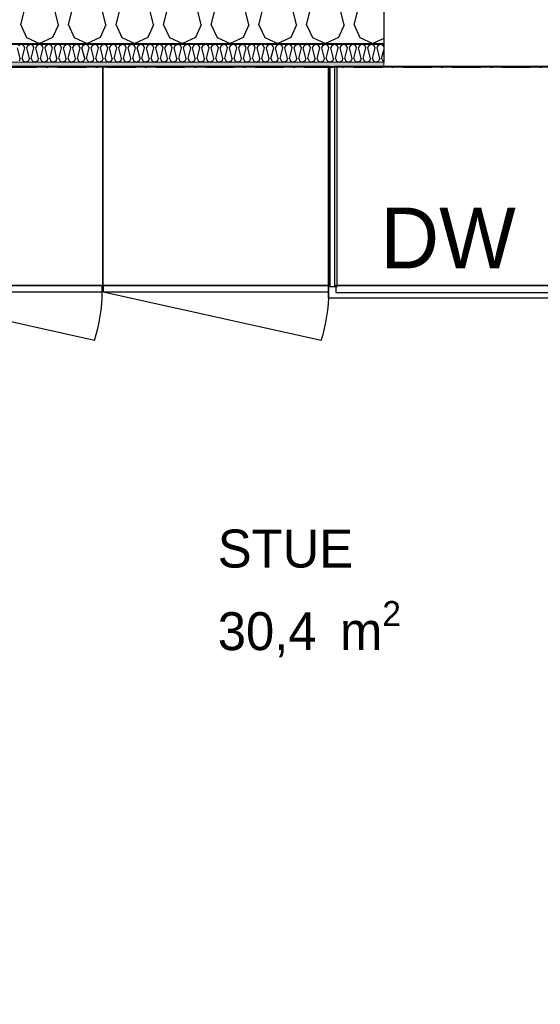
# Model space of a CAD drawing. Header units: millimetres. Extents: x -150 to 340931, y -1115 to 365939.
# Tile 63 of 253: x 281841 to 283212, y 353914 to 356506. Entities that reach past the tile are written whole.
import ezdxf
from ezdxf.enums import TextEntityAlignment as Align

# ---------------------------------------------------------------- set-up
doc = ezdxf.new("R2010")
doc.units = ezdxf.units.MM
doc.header["$LTSCALE"] = 0.5
doc.header["$MEASUREMENT"] = 0
doc.linetypes.add('Over snittplan', pattern=[260, 150, -50, 10, -50])
doc.linetypes.add('PLINE', pattern=[0])
for name, color, linetype in [('232- Ikke-bærende yttervegger (Skravur)(Nye konstruksjoner)', 7, 'Continuous'), ('232- Ikke-bærende yttervegger(Nye konstruksjoner)', 7, 'Continuous'), ('244- Vinduer_ dører_ foldevegger(Nye konstruksjoner)', 7, 'Continuous'), ('273- Kjøkkeninnredning(Nye konstruksjoner)', 7, 'Continuous'), ('842-M___1_50 Målsetting bygning(Nye konstruksjoner)', 7, 'Continuous'), ('862- M___Nettoareal(Nye konstruksjoner)', 7, 'Continuous'), ('862- M___Nettoareal(Polylinje)(Nye konstruksjoner)', 7, 'Continuous'), ('862- M___Nettoareal(Tekst)(Nye konstruksjoner)', 7, 'Continuous')]:
    doc.layers.add(name, color=color, linetype=linetype)
doc.layers.add('234- Vinduer_ dører_ porter(Nye konstruksjoner)', color=7, linetype='Continuous', lineweight=0)
doc.layers.add('236- Innvendig kledning og overflate(Nye konstruksjoner)', color=7, linetype='Continuous', lineweight=0)
doc.styles.add('GENERATED_STYLE_1', font='txt')
doc.styles.add('GENERATED_STYLE_2', font='txt')
doc.styles.add('GENERATED_STYLE_3', font='arial.ttf')
doc.dimstyles.new('GENERATED_STYLE__1', dxfattribs={"dimtxt": 100, "dimasz": 95, "dimexe": 0.18, "dimexo": 0.0625, "dimgap": 0, "dimtad": 1, "dimtih": 1, "dimtoh": 1, "dimdec": 0, "dimzin": 0, "dimdsep": 46, "dimtxsty": 'GENERATED_STYLE_3', "dimblk": 'ARROWHEAD_6', "dimblk1": 'ARROWHEAD_6', "dimblk2": 'ARROWHEAD_6', "dimcen": 0.09, "dimse1": 1, "dimse2": 1, "dimclrd": 256, "dimclre": 256, "dimclrt": 256, "dimadec": 1, "dimazin": 0, "dimtfac": 1, "dimtdec": 4, "dimtmove": 0, "dimatfit": 3, "dimfxl": 1, "dimtolj": 1, "dimtzin": 0, "dimarcsym": 0})

# ---------------------------------------------------------------- blocks, each defined once
blk = doc.blocks.new('LEILIGHET 8__1', base_point=(283768.6, 348580.7))
at = {"layer": '862- M___Nettoareal(Polylinje)(Nye konstruksjoner)', "flags": 128}
blk.add_lwpolyline([(286041, 356380.7), (277911, 356380.7), (277911, 348080.7), (281226, 348080.7), (281226, 349780.7), (286041, 349780.7)], close=True, dxfattribs=at)
at = {"layer": '862- M___Nettoareal(Tekst)(Nye konstruksjoner)', "style": 'GENERATED_STYLE_1'}
for tag, p in [('DUMMY_861', (280015.2, 358168.6)), ('ROOM_NAME', (279278, 358118.8)), ('DUMMY_862', (279278, 357980.3))]:
    blk.add_attdef(tag, text='', height=100, dxfattribs=at).set_placement(p, align=Align.TOP_LEFT)
blk = doc.blocks.new('STUE__36', base_point=(282599.5, 355025.2))
at = {"layer": '862- M___Nettoareal(Polylinje)(Nye konstruksjoner)', "linetype": 'PLINE', "flags": 128}
blk.add_lwpolyline([(281350, 349780.7), (285955, 349780.7), (285955, 356380.7), (281350, 356380.7), (281350, 355490.7), (281350, 354480.7)], close=True, dxfattribs=at)
at = {"layer": '862- M___Nettoareal(Tekst)(Nye konstruksjoner)', "insert": (282362.8, 354975.4), "char_height": 100, "attachment_point": 1, "style": 'GENERATED_STYLE_1'}
blk.add_mtext('\\A1;{\\pql;\\pt0,2300;\\fAvenir Light|b0|i0|c0|p0;\\W1.000000;30,4\\fAvenir Light|b0|i0|c0|p0;\\W1.000000;\\A1{\\H.66x;\\S^  ;}\\fAvenir Light|b0|i0|c0|p0;\\W1.000000; m\\fAvenir Light|b0|i0|c0|p0;\\W1.000000;\\A1{\\H.66x;\\S2^  ;}}', dxfattribs=at)
at = {"layer": '862- M___Nettoareal(Tekst)(Nye konstruksjoner)', "style": 'GENERATED_STYLE_1'}
for tag, p in [('DUMMY_861', (282836.2, 355213.4)), ('ROOM_NAME', (282362.8, 355163.6)), ('DUMMY_862', (282362.8, 355025.2))]:
    blk.add_attdef(tag, text='', height=100, dxfattribs=at).set_placement(p, align=Align.TOP_LEFT)
blk = doc.blocks.new('*X82')
at = {"layer": '232- Ikke-bærende yttervegger (Skravur)(Nye konstruksjoner)', "linetype": 'PLINE'}
for p, q in [((281842.3, 356403.3), (281835.3, 356431.4)), ((281838.2, 356437.9), (281844.9, 356441.6)), ((281851.5, 356437.9), (281844.9, 356441.6)), ((281847.4, 356403.3), (281854.5, 356431.4)), ((281854.5, 356431.4), (281851.5, 356437.9)), ((281859.6, 356431.4), (281862.5, 356437.9)), ((281866.6, 356403.3), (281859.6, 356431.4)), ((281862.5, 356437.9), (281869.2, 356441.6)), ((281875.8, 356437.9), (281869.2, 356441.6)), ((281871.7, 356403.3), (281878.7, 356431.4)), ((281878.7, 356431.4), (281875.8, 356437.9)), ((281883.8, 356431.4), (281886.8, 356437.9)), ((281890.9, 356403.3), (281883.8, 356431.4)), ((281886.8, 356437.9), (281893.4, 356441.6)), ((281900.1, 356437.9), (281893.4, 356441.6)), ((281896, 356403.3), (281903, 356431.4)), ((281903, 356431.4), (281900.1, 356437.9)), ((281908.1, 356431.4), (281911.1, 356437.9)), ((281915.2, 356403.3), (281908.1, 356431.4)), ((281911.1, 356437.9), (281917.7, 356441.6)), ((281924.3, 356437.9), (281917.7, 356441.6)), ((281920.3, 356403.3), (281927.3, 356431.4)), ((281927.3, 356431.4), (281924.3, 356437.9)), ((281932.4, 356431.4), (281935.4, 356437.9)), ((281939.4, 356403.3), (281932.4, 356431.4)), ((281935.4, 356437.9), (281942, 356441.6)), ((281948.6, 356437.9), (281942, 356441.6)), ((281944.5, 356403.3), (281951.6, 356431.4)), ((281951.6, 356431.4), (281948.6, 356437.9)), ((281956.7, 356431.4), (281959.6, 356437.9)), ((281963.7, 356403.3), (281956.7, 356431.4)), ((281959.6, 356437.9), (281966.3, 356441.6)), ((281972.9, 356437.9), (281966.3, 356441.6)), ((281968.8, 356403.3), (281975.9, 356431.4)), ((281975.9, 356431.4), (281972.9, 356437.9)), ((281981, 356431.4), (281983.9, 356437.9)), ((281988, 356403.3), (281981, 356431.4)), ((281983.9, 356437.9), (281990.6, 356441.6)), ((281997.2, 356437.9), (281990.6, 356441.6)), ((281993.1, 356403.3), (282000.1, 356431.4)), ((282000.1, 356431.4), (281997.2, 356437.9)), ((282005.2, 356431.4), (282008.2, 356437.9)), ((282012.3, 356403.3), (282005.2, 356431.4)), ((282008.2, 356437.9), (282014.8, 356441.6)), ((282021.5, 356437.9), (282014.8, 356441.6)), ((282017.4, 356403.3), (282024.4, 356431.4)), ((282024.4, 356431.4), (282021.5, 356437.9)), ((282029.5, 356431.4), (282032.5, 356437.9)), ((282036.6, 356403.3), (282029.5, 356431.4)), ((282032.5, 356437.9), (282039.1, 356441.6)), ((282045.8, 356437.9), (282039.1, 356441.6)), ((282041.7, 356403.3), (282048.7, 356431.4)), ((282048.7, 356431.4), (282045.8, 356437.9)), ((282053.8, 356431.4), (282056.8, 356437.9)), ((282060.9, 356403.3), (282053.8, 356431.4)), ((282056.8, 356437.9), (282063.4, 356441.6)), ((282070, 356437.9), (282063.4, 356441.6)), ((282066, 356403.3), (282073, 356431.4)), ((282073, 356431.4), (282070, 356437.9)), ((282078.1, 356431.4), (282081.1, 356437.9)), ((282085.1, 356403.3), (282078.1, 356431.4)), ((282081.1, 356437.9), (282087.7, 356441.6)), ((282094.3, 356437.9), (282087.7, 356441.6)), ((282090.2, 356403.3), (282097.3, 356431.4)), ((282097.3, 356431.4), (282094.3, 356437.9)), ((282102.4, 356431.4), (282105.3, 356437.9)), ((282109.4, 356403.3), (282102.4, 356431.4)), ((282105.3, 356437.9), (282112, 356441.6)), ((282118.6, 356437.9), (282112, 356441.6)), ((282114.5, 356403.3), (282121.6, 356431.4)), ((282121.6, 356431.4), (282118.6, 356437.9)), ((282126.7, 356431.4), (282129.6, 356437.9)), ((282133.7, 356403.3), (282126.7, 356431.4)), ((282129.6, 356437.9), (282136.2, 356441.6)), ((282142.9, 356437.9), (282136.2, 356441.6)), ((282138.8, 356403.3), (282145.8, 356431.4)), ((282145.8, 356431.4), (282142.9, 356437.9)), ((282150.9, 356431.4), (282153.9, 356437.9)), ((282158, 356403.3), (282150.9, 356431.4)), ((282153.9, 356437.9), (282160.5, 356441.6)), ((282167.2, 356437.9), (282160.5, 356441.6)), ((282163.1, 356403.3), (282170.1, 356431.4)), ((282170.1, 356431.4), (282167.2, 356437.9)), ((282175.2, 356431.4), (282178.2, 356437.9)), ((282182.3, 356403.3), (282175.2, 356431.4)), ((282178.2, 356437.9), (282184.8, 356441.6)), ((282191.4, 356437.9), (282184.8, 356441.6)), ((282187.4, 356403.3), (282194.4, 356431.4)), ((282194.4, 356431.4), (282191.4, 356437.9)), ((282199.5, 356431.4), (282202.5, 356437.9)), ((282206.5, 356403.3), (282199.5, 356431.4)), ((282202.5, 356437.9), (282209.1, 356441.6)), ((282215.7, 356437.9), (282209.1, 356441.6)), ((282211.6, 356403.3), (282218.7, 356431.4)), ((282218.7, 356431.4), (282215.7, 356437.9)), ((282223.8, 356431.4), (282226.7, 356437.9)), ((282230.8, 356403.3), (282223.8, 356431.4)), ((282226.7, 356437.9), (282233.4, 356441.6)), ((282240, 356437.9), (282233.4, 356441.6)), ((282235.9, 356403.3), (282243, 356431.4)), ((282243, 356431.4), (282240, 356437.9)), ((282248.1, 356431.4), (282251, 356437.9)), ((282255.1, 356403.3), (282248.1, 356431.4)), ((282251, 356437.9), (282257.7, 356441.6)), ((282264.3, 356437.9), (282257.7, 356441.6)), ((282260.2, 356403.3), (282267.2, 356431.4)), ((282267.2, 356431.4), (282264.3, 356437.9)), ((282272.3, 356431.4), (282275.3, 356437.9)), ((282279.4, 356403.3), (282272.3, 356431.4)), ((282275.3, 356437.9), (282281.9, 356441.6)), ((282288.6, 356437.9), (282281.9, 356441.6)), ((282284.5, 356403.3), (282291.5, 356431.4)), ((282291.5, 356431.4), (282288.6, 356437.9)), ((282296.6, 356431.4), (282299.6, 356437.9)), ((282303.7, 356403.3), (282296.6, 356431.4)), ((282299.6, 356437.9), (282306.2, 356441.6)), ((282312.8, 356437.9), (282306.2, 356441.6)), ((282308.8, 356403.3), (282315.8, 356431.4)), ((282315.8, 356431.4), (282312.8, 356437.9)), ((282320.9, 356431.4), (282323.9, 356437.9)), ((282327.9, 356403.3), (282320.9, 356431.4)), ((282323.9, 356437.9), (282330.5, 356441.6)), ((282337.1, 356437.9), (282330.5, 356441.6)), ((282333, 356403.3), (282340.1, 356431.4)), ((282340.1, 356431.4), (282337.1, 356437.9)), ((282345.2, 356431.4), (282348.1, 356437.9)), ((282352.2, 356403.3), (282345.2, 356431.4)), ((282348.1, 356437.9), (282354.8, 356441.6)), ((282361.4, 356437.9), (282354.8, 356441.6)), ((282357.3, 356403.3), (282364.4, 356431.4)), ((282364.4, 356431.4), (282361.4, 356437.9)), ((282369.5, 356431.4), (282372.4, 356437.9)), ((282376.5, 356403.3), (282369.5, 356431.4)), ((282372.4, 356437.9), (282379.1, 356441.6)), ((282385.7, 356437.9), (282379.1, 356441.6)), ((282381.6, 356403.3), (282388.6, 356431.4)), ((282388.6, 356431.4), (282385.7, 356437.9)), ((282393.7, 356431.4), (282396.7, 356437.9)), ((282400.8, 356403.3), (282393.7, 356431.4)), ((282396.7, 356437.9), (282403.3, 356441.6)), ((282410, 356437.9), (282403.3, 356441.6)), ((282405.9, 356403.3), (282412.9, 356431.4)), ((282412.9, 356431.4), (282410, 356437.9)), ((282418, 356431.4), (282421, 356437.9)), ((282425.1, 356403.3), (282418, 356431.4)), ((282421, 356437.9), (282427.6, 356441.6)), ((282434.3, 356437.9), (282427.6, 356441.6)), ((282430.2, 356403.3), (282437.2, 356431.4)), ((282437.2, 356431.4), (282434.3, 356437.9)), ((282442.3, 356431.4), (282445.3, 356437.9)), ((282449.4, 356403.3), (282442.3, 356431.4)), ((282445.3, 356437.9), (282451.9, 356441.6)), ((282458.5, 356437.9), (282451.9, 356441.6)), ((282454.5, 356403.3), (282461.5, 356431.4)), ((282461.5, 356431.4), (282458.5, 356437.9)), ((282466.6, 356431.4), (282469.6, 356437.9)), ((282473.6, 356403.3), (282466.6, 356431.4)), ((282469.6, 356437.9), (282476.2, 356441.6)), ((282482.8, 356437.9), (282476.2, 356441.6)), ((282478.7, 356403.3), (282485.8, 356431.4)), ((282485.8, 356431.4), (282482.8, 356437.9)), ((282490.9, 356431.4), (282493.8, 356437.9)), ((282497.9, 356403.3), (282490.9, 356431.4)), ((282493.8, 356437.9), (282500.5, 356441.6)), ((282507.1, 356437.9), (282500.5, 356441.6)), ((282503, 356403.3), (282510.1, 356431.4)), ((282510.1, 356431.4), (282507.1, 356437.9)), ((282515.2, 356431.4), (282518.1, 356437.9)), ((282522.2, 356403.3), (282515.2, 356431.4)), ((282518.1, 356437.9), (282524.7, 356441.6)), ((282531.4, 356437.9), (282524.7, 356441.6)), ((282527.3, 356403.3), (282534.3, 356431.4)), ((282534.3, 356431.4), (282531.4, 356437.9)), ((282539.4, 356431.4), (282542.4, 356437.9)), ((282546.5, 356403.3), (282539.4, 356431.4)), ((282542.4, 356437.9), (282549, 356441.6)), ((282555.7, 356437.9), (282549, 356441.6)), ((282551.6, 356403.3), (282558.6, 356431.4)), ((282558.6, 356431.4), (282555.7, 356437.9)), ((282563.7, 356431.4), (282566.7, 356437.9)), ((282570.8, 356403.3), (282563.7, 356431.4)), ((282566.7, 356437.9), (282573.3, 356441.6)), ((282579.9, 356437.9), (282573.3, 356441.6)), ((282575.9, 356403.3), (282582.9, 356431.4)), ((282582.9, 356431.4), (282579.9, 356437.9)), ((282588, 356431.4), (282591, 356437.9)), ((282595, 356403.3), (282588, 356431.4)), ((282591, 356437.9), (282597.6, 356441.6)), ((282604.2, 356437.9), (282597.6, 356441.6)), ((282600.1, 356403.3), (282607.2, 356431.4)), ((282607.2, 356431.4), (282604.2, 356437.9)), ((282612.3, 356431.4), (282615.2, 356437.9)), ((282619.3, 356403.3), (282612.3, 356431.4)), ((282615.2, 356437.9), (282621.9, 356441.6)), ((282628.5, 356437.9), (282621.9, 356441.6)), ((282624.4, 356403.3), (282631.5, 356431.4)), ((282631.5, 356431.4), (282628.5, 356437.9)), ((282636.6, 356431.4), (282639.5, 356437.9)), ((282643.6, 356403.3), (282636.6, 356431.4)), ((282639.5, 356437.9), (282646.2, 356441.6)), ((282652.8, 356437.9), (282646.2, 356441.6)), ((282648.7, 356403.3), (282655.7, 356431.4)), ((282655.7, 356431.4), (282652.8, 356437.9)), ((282660.8, 356431.4), (282663.8, 356437.9)), ((282667.9, 356403.3), (282660.8, 356431.4)), ((282663.8, 356437.9), (282670.4, 356441.6)), ((282677.1, 356437.9), (282670.4, 356441.6)), ((282673, 356403.3), (282680, 356431.4)), ((282680, 356431.4), (282677.1, 356437.9)), ((282685.1, 356431.4), (282688.1, 356437.9)), ((282692.2, 356403.3), (282685.1, 356431.4)), ((282688.1, 356437.9), (282694.7, 356441.6)), ((282701.3, 356437.9), (282694.7, 356441.6)), ((282697.3, 356403.3), (282704.3, 356431.4)), ((282704.3, 356431.4), (282701.3, 356437.9)), ((282709.4, 356431.4), (282712.4, 356437.9)), ((282716.4, 356403.3), (282709.4, 356431.4)), ((282712.4, 356437.9), (282719, 356441.6)), ((282725.6, 356437.9), (282719, 356441.6)), ((282721.5, 356403.3), (282728.6, 356431.4)), ((282728.6, 356431.4), (282725.6, 356437.9)), ((282733.7, 356431.4), (282736.6, 356437.9)), ((282740.7, 356403.3), (282733.7, 356431.4)), ((282736.6, 356437.9), (282743.3, 356441.6)), ((282749.9, 356437.9), (282743.3, 356441.6)), ((282745.8, 356403.3), (282752.9, 356431.4)), ((282752.9, 356431.4), (282749.9, 356437.9)), ((282758, 356431.4), (282760.9, 356437.9)), ((282765, 356403.3), (282758, 356431.4)), ((282760.9, 356437.9), (282767.6, 356441.6)), ((282774.2, 356437.9), (282767.6, 356441.6)), ((282770.1, 356403.3), (282777.1, 356431.4)), ((282777.1, 356431.4), (282774.2, 356437.9)), ((282782.2, 356431.4), (282785.2, 356437.9)), ((282789.3, 356403.3), (282782.2, 356431.4)), ((282785.2, 356437.9), (282791.8, 356441.6)), ((282798.5, 356437.9), (282791.8, 356441.6)), ((282794.4, 356403.3), (282800, 356425.7)), ((282800, 356434.6), (282798.5, 356437.9)), ((281842.3, 356403.3), (281839.4, 356396.8)), ((281847.4, 356403.3), (281850.4, 356396.8)), ((281850.4, 356396.8), (281857, 356393.6)), ((281863.6, 356396.8), (281857, 356393.6)), ((281866.6, 356403.3), (281863.6, 356396.8)), ((281871.7, 356403.3), (281874.7, 356396.8)), ((281874.7, 356396.8), (281881.3, 356393.6)), ((281887.9, 356396.8), (281881.3, 356393.6)), ((281890.9, 356403.3), (281887.9, 356396.8)), ((281896, 356403.3), (281898.9, 356396.8)), ((281898.9, 356396.8), (281905.6, 356393.6)), ((281912.2, 356396.8), (281905.6, 356393.6)), ((281915.2, 356403.3), (281912.2, 356396.8)), ((281920.3, 356403.3), (281923.2, 356396.8)), ((281923.2, 356396.8), (281929.9, 356393.6)), ((281936.5, 356396.8), (281929.9, 356393.6)), ((281939.4, 356403.3), (281936.5, 356396.8)), ((281944.5, 356403.3), (281947.5, 356396.8)), ((281947.5, 356396.8), (281954.1, 356393.6)), ((281960.8, 356396.8), (281954.1, 356393.6)), ((281963.7, 356403.3), (281960.8, 356396.8)), ((281968.8, 356403.3), (281971.8, 356396.8)), ((281971.8, 356396.8), (281978.4, 356393.6)), ((281985, 356396.8), (281978.4, 356393.6)), ((281988, 356403.3), (281985, 356396.8)), ((281993.1, 356403.3), (281996.1, 356396.8)), ((281996.1, 356396.8), (282002.7, 356393.6)), ((282009.3, 356396.8), (282002.7, 356393.6)), ((282012.3, 356403.3), (282009.3, 356396.8)), ((282017.4, 356403.3), (282020.3, 356396.8)), ((282020.3, 356396.8), (282027, 356393.6)), ((282033.6, 356396.8), (282027, 356393.6)), ((282036.6, 356403.3), (282033.6, 356396.8)), ((282041.7, 356403.3), (282044.6, 356396.8)), ((282044.6, 356396.8), (282051.3, 356393.6)), ((282057.9, 356396.8), (282051.3, 356393.6)), ((282060.9, 356403.3), (282057.9, 356396.8)), ((282066, 356403.3), (282068.9, 356396.8)), ((282068.9, 356396.8), (282075.5, 356393.6)), ((282082.2, 356396.8), (282075.5, 356393.6)), ((282085.1, 356403.3), (282082.2, 356396.8)), ((282090.2, 356403.3), (282093.2, 356396.8)), ((282093.2, 356396.8), (282099.8, 356393.6)), ((282106.5, 356396.8), (282099.8, 356393.6)), ((282109.4, 356403.3), (282106.5, 356396.8)), ((282114.5, 356403.3), (282117.5, 356396.8)), ((282117.5, 356396.8), (282124.1, 356393.6)), ((282130.7, 356396.8), (282124.1, 356393.6)), ((282133.7, 356403.3), (282130.7, 356396.8)), ((282138.8, 356403.3), (282141.8, 356396.8)), ((282141.8, 356396.8), (282148.4, 356393.6)), ((282155, 356396.8), (282148.4, 356393.6)), ((282158, 356403.3), (282155, 356396.8)), ((282163.1, 356403.3), (282166, 356396.8)), ((282166, 356396.8), (282172.7, 356393.6)), ((282179.3, 356396.8), (282172.7, 356393.6)), ((282182.3, 356403.3), (282179.3, 356396.8)), ((282187.4, 356403.3), (282190.3, 356396.8)), ((282190.3, 356396.8), (282196.9, 356393.6)), ((282203.6, 356396.8), (282196.9, 356393.6)), ((282206.5, 356403.3), (282203.6, 356396.8)), ((282211.6, 356403.3), (282214.6, 356396.8)), ((282214.6, 356396.8), (282221.2, 356393.6)), ((282227.9, 356396.8), (282221.2, 356393.6)), ((282230.8, 356403.3), (282227.9, 356396.8)), ((282235.9, 356403.3), (282238.9, 356396.8)), ((282238.9, 356396.8), (282245.5, 356393.6)), ((282252.1, 356396.8), (282245.5, 356393.6)), ((282255.1, 356403.3), (282252.1, 356396.8)), ((282260.2, 356403.3), (282263.2, 356396.8)), ((282263.2, 356396.8), (282269.8, 356393.6)), ((282276.4, 356396.8), (282269.8, 356393.6)), ((282279.4, 356403.3), (282276.4, 356396.8)), ((282284.5, 356403.3), (282287.4, 356396.8)), ((282287.4, 356396.8), (282294.1, 356393.6)), ((282300.7, 356396.8), (282294.1, 356393.6)), ((282303.7, 356403.3), (282300.7, 356396.8)), ((282308.8, 356403.3), (282311.7, 356396.8)), ((282311.7, 356396.8), (282318.4, 356393.6)), ((282325, 356396.8), (282318.4, 356393.6)), ((282327.9, 356403.3), (282325, 356396.8)), ((282333, 356403.3), (282336, 356396.8)), ((282336, 356396.8), (282342.6, 356393.6)), ((282349.3, 356396.8), (282342.6, 356393.6)), ((282352.2, 356403.3), (282349.3, 356396.8)), ((282357.3, 356403.3), (282360.3, 356396.8)), ((282360.3, 356396.8), (282366.9, 356393.6)), ((282373.5, 356396.8), (282366.9, 356393.6)), ((282376.5, 356403.3), (282373.5, 356396.8)), ((282381.6, 356403.3), (282384.6, 356396.8)), ((282384.6, 356396.8), (282391.2, 356393.6)), ((282397.8, 356396.8), (282391.2, 356393.6)), ((282400.8, 356403.3), (282397.8, 356396.8)), ((282405.9, 356403.3), (282408.8, 356396.8)), ((282408.8, 356396.8), (282415.5, 356393.6)), ((282422.1, 356396.8), (282415.5, 356393.6)), ((282425.1, 356403.3), (282422.1, 356396.8)), ((282430.2, 356403.3), (282433.1, 356396.8)), ((282433.1, 356396.8), (282439.8, 356393.6)), ((282446.4, 356396.8), (282439.8, 356393.6)), ((282449.4, 356403.3), (282446.4, 356396.8)), ((282454.5, 356403.3), (282457.4, 356396.8)), ((282457.4, 356396.8), (282464, 356393.6)), ((282470.7, 356396.8), (282464, 356393.6)), ((282473.6, 356403.3), (282470.7, 356396.8)), ((282478.7, 356403.3), (282481.7, 356396.8)), ((282481.7, 356396.8), (282488.3, 356393.6)), ((282495, 356396.8), (282488.3, 356393.6)), ((282497.9, 356403.3), (282495, 356396.8)), ((282503, 356403.3), (282506, 356396.8)), ((282506, 356396.8), (282512.6, 356393.6)), ((282519.2, 356396.8), (282512.6, 356393.6)), ((282522.2, 356403.3), (282519.2, 356396.8)), ((282527.3, 356403.3), (282530.3, 356396.8)), ((282530.3, 356396.8), (282536.9, 356393.6)), ((282543.5, 356396.8), (282536.9, 356393.6)), ((282546.5, 356403.3), (282543.5, 356396.8)), ((282551.6, 356403.3), (282554.5, 356396.8)), ((282554.5, 356396.8), (282561.2, 356393.6)), ((282567.8, 356396.8), (282561.2, 356393.6)), ((282570.8, 356403.3), (282567.8, 356396.8)), ((282575.9, 356403.3), (282578.8, 356396.8)), ((282578.8, 356396.8), (282585.4, 356393.6)), ((282592.1, 356396.8), (282585.4, 356393.6)), ((282595, 356403.3), (282592.1, 356396.8)), ((282600.1, 356403.3), (282603.1, 356396.8)), ((282603.1, 356396.8), (282609.7, 356393.6)), ((282616.4, 356396.8), (282609.7, 356393.6)), ((282619.3, 356403.3), (282616.4, 356396.8)), ((282624.4, 356403.3), (282627.4, 356396.8)), ((282627.4, 356396.8), (282634, 356393.6)), ((282640.6, 356396.8), (282634, 356393.6)), ((282643.6, 356403.3), (282640.6, 356396.8)), ((282648.7, 356403.3), (282651.7, 356396.8)), ((282651.7, 356396.8), (282658.3, 356393.6)), ((282664.9, 356396.8), (282658.3, 356393.6)), ((282667.9, 356403.3), (282664.9, 356396.8)), ((282673, 356403.3), (282675.9, 356396.8)), ((282675.9, 356396.8), (282682.6, 356393.6)), ((282689.2, 356396.8), (282682.6, 356393.6)), ((282692.2, 356403.3), (282689.2, 356396.8)), ((282697.3, 356403.3), (282700.2, 356396.8)), ((282700.2, 356396.8), (282706.9, 356393.6)), ((282713.5, 356396.8), (282706.9, 356393.6)), ((282716.4, 356403.3), (282713.5, 356396.8)), ((282721.5, 356403.3), (282724.5, 356396.8)), ((282724.5, 356396.8), (282731.1, 356393.6)), ((282737.8, 356396.8), (282731.1, 356393.6)), ((282740.7, 356403.3), (282737.8, 356396.8)), ((282745.8, 356403.3), (282748.8, 356396.8)), ((282748.8, 356396.8), (282755.4, 356393.6)), ((282762, 356396.8), (282755.4, 356393.6)), ((282765, 356403.3), (282762, 356396.8)), ((282770.1, 356403.3), (282773.1, 356396.8)), ((282773.1, 356396.8), (282779.7, 356393.6)), ((282786.3, 356396.8), (282779.7, 356393.6)), ((282789.3, 356403.3), (282786.3, 356396.8)), ((282794.4, 356403.3), (282797.3, 356396.8)), ((282797.3, 356396.8), (282800, 356395.5))]:
    blk.add_line(p, q, dxfattribs=at)
blk = doc.blocks.new('*X90')
at = {"layer": '232- Ikke-bærende yttervegger (Skravur)(Nye konstruksjoner)', "linetype": 'PLINE'}
for p, q in [((281843.9, 356492.5), (281880.3, 356637.9)), ((281943, 356492.5), (281906.6, 356637.9)), ((281969.3, 356492.5), (282005.7, 356637.9)), ((282068.4, 356492.5), (282032.1, 356637.9)), ((282094.8, 356492.5), (282131.2, 356637.9)), ((282193.9, 356492.5), (282157.5, 356637.9)), ((282220.2, 356492.5), (282256.6, 356637.9)), ((282319.3, 356492.5), (282283, 356637.9)), ((282345.7, 356492.5), (282382.1, 356637.9)), ((282444.8, 356492.5), (282408.4, 356637.9)), ((282471.2, 356492.5), (282507.5, 356637.9)), ((282570.2, 356492.5), (282533.9, 356637.9)), ((282596.6, 356492.5), (282633, 356637.9)), ((282695.7, 356492.5), (282659.3, 356637.9)), ((282722.1, 356492.5), (282758.4, 356637.9)), ((281843.9, 356492.5), (281859.2, 356458.9)), ((281943, 356492.5), (281927.7, 356458.9)), ((281969.3, 356492.5), (281984.6, 356458.9)), ((282068.4, 356492.5), (282053.1, 356458.9)), ((282094.8, 356492.5), (282110.1, 356458.9)), ((282193.9, 356492.5), (282178.6, 356458.9)), ((282220.2, 356492.5), (282235.5, 356458.9)), ((282319.3, 356492.5), (282304.1, 356458.9)), ((282345.7, 356492.5), (282361, 356458.9)), ((282444.8, 356492.5), (282429.5, 356458.9)), ((282471.2, 356492.5), (282486.4, 356458.9)), ((282570.2, 356492.5), (282555, 356458.9)), ((282596.6, 356492.5), (282611.9, 356458.9)), ((282695.7, 356492.5), (282680.4, 356458.9)), ((282722.1, 356492.5), (282737.3, 356458.9)), ((281859.2, 356458.9), (281893.4, 356442.6)), ((281927.7, 356458.9), (281893.4, 356442.6)), ((281984.6, 356458.9), (282018.9, 356442.6)), ((282053.1, 356458.9), (282018.9, 356442.6)), ((282110.1, 356458.9), (282144.3, 356442.6)), ((282178.6, 356458.9), (282144.3, 356442.6)), ((282235.5, 356458.9), (282269.8, 356442.6)), ((282304.1, 356458.9), (282269.8, 356442.6)), ((282361, 356458.9), (282395.2, 356442.6)), ((282429.5, 356458.9), (282395.2, 356442.6)), ((282486.4, 356458.9), (282520.7, 356442.6)), ((282555, 356458.9), (282520.7, 356442.6)), ((282611.9, 356458.9), (282646.2, 356442.6)), ((282680.4, 356458.9), (282646.2, 356442.6)), ((282737.3, 356458.9), (282771.6, 356442.6)), ((282800, 356456.1), (282771.6, 356442.6))]:
    blk.add_line(p, q, dxfattribs=at)
blk = doc.blocks.new('Vindu[5]')
at = {"layer": '234- Vinduer_ dører_ porter(Nye konstruksjoner)', "linetype": 'PLINE'}
blk.add_line((282800, 356380.6), (284310, 356380.6), dxfattribs=at)
at = {"layer": '236- Innvendig kledning og overflate(Nye konstruksjoner)', "linetype": 'PLINE'}
for p, q in [((282800, 356442.6), (282800, 356441.6)), ((282800, 356393.6), (282800, 356380.6))]:
    blk.add_line(p, q, dxfattribs=at)
at = {"layer": '244- Vinduer_ dører_ foldevegger(Nye konstruksjoner)', "linetype": 'PLINE'}
for p, q in [((282800, 356598.6), (282800, 356442.6)), ((282800, 356441.6), (282800, 356393.6))]:
    blk.add_line(p, q, dxfattribs=at)
blk = doc.blocks.new('7.05.03 Cabinet with one oven[267]', base_point=(282059, 355805.7))
at = {"layer": '273- Kjøkkeninnredning(Nye konstruksjoner)', "linetype": 'PLINE'}
blk.add_line((282061.4, 355789.7), (282635.2, 355661.7), dxfattribs=at)
at = {"layer": '273- Kjøkkeninnredning(Nye konstruksjoner)', "linetype": 'PLINE', "flags": 128}
for points in [[(282059, 355805.7), (282658, 355805.7), (282658, 356382.7), (282059, 356382.7)], [(282061.4, 355805.7), (282061.4, 355789.7), (282655.6, 355789.7), (282655.6, 355805.7)]]:
    blk.add_lwpolyline(points, close=True, dxfattribs=at)
at = {"layer": '273- Kjøkkeninnredning(Nye konstruksjoner)', "linetype": 'PLINE'}
blk.add_ellipse((282056.6, 355789.7), major_axis=(599, 0), ratio=0.825718, start_param=6.021386, end_param=6.283185, dxfattribs=at)
blk = doc.blocks.new('7.05.08 Cabinet for integrated fridge[268]', base_point=(281462, 355805.7))
at = {"layer": '273- Kjøkkeninnredning(Nye konstruksjoner)', "linetype": 'PLINE'}
blk.add_line((281464.4, 355789.7), (282038.2, 355661.7), dxfattribs=at)
at = {"layer": '273- Kjøkkeninnredning(Nye konstruksjoner)', "linetype": 'PLINE', "flags": 128}
for points in [[(281462, 355805.7), (282061, 355805.7), (282061, 356382.7), (281462, 356382.7)], [(281464.4, 355805.7), (281464.4, 355789.7), (282058.6, 355789.7), (282058.6, 355805.7)]]:
    blk.add_lwpolyline(points, close=True, dxfattribs=at)
at = {"layer": '273- Kjøkkeninnredning(Nye konstruksjoner)', "linetype": 'PLINE'}
blk.add_ellipse((281459.6, 355789.7), major_axis=(599, 0), ratio=0.825718, start_param=6.021386, end_param=6.283185, dxfattribs=at)
blk = doc.blocks.new('7.01.11 Dishwasher[269]', base_point=(282670, 355805.7))
at = {"layer": '273- Kjøkkeninnredning(Nye konstruksjoner)', "linetype": 'PLINE', "flags": 128}
for points in [[(282670, 355805.7), (283269, 355805.7), (283269, 356382.7), (282670, 356382.7)], [(282674, 355805.7), (282674, 355787.7), (283265, 355787.7), (283265, 355805.7)]]:
    blk.add_lwpolyline(points, close=True, dxfattribs=at)
at = {"layer": '273- Kjøkkeninnredning(Nye konstruksjoner)', "linetype": 'PLINE', "style": 'GENERATED_STYLE_2'}
blk.add_attdef('txt', text='', height=160, dxfattribs=at).set_placement((282969.5, 355931.2), align=Align.MIDDLE_CENTER)
blk = doc.blocks.new('7.06.01 Worktop[272]', base_point=(285355, 355772.7))
at = {"layer": '273- Kjøkkeninnredning(Nye konstruksjoner)', "linetype": 'PLINE'}
for p, q in [((282654, 355772.7), (282654, 356382.7)), ((282654, 356382.7), (285355, 356382.7)), ((285355, 355772.7), (282654, 355772.7))]:
    blk.add_line(p, q, dxfattribs=at)
blk = doc.blocks.new('7.01.21 Cabinet Side[290]', base_point=(282658, 355803.7))
at = {"layer": '273- Kjøkkeninnredning(Nye konstruksjoner)', "linetype": 'PLINE'}
for p, q in [((282677, 356380.7), (282658, 356380.7)), ((282658, 356380.7), (282658, 355803.7)), ((282677, 355803.7), (282677, 356380.7)), ((282658, 355803.7), (282677, 355803.7))]:
    blk.add_line(p, q, dxfattribs=at)
blk = doc.blocks.new('7.01.21 Cabinet Side[291]', base_point=(282658, 355803.7))
at = {"layer": '273- Kjøkkeninnredning(Nye konstruksjoner)', "linetype": 'PLINE'}
for p, q in [((282677, 356380.7), (282658, 356380.7)), ((282658, 356380.7), (282658, 355803.7)), ((282677, 355803.7), (282677, 356380.7)), ((282658, 355803.7), (282677, 355803.7))]:
    blk.add_line(p, q, dxfattribs=at)
blk = doc.blocks.new('*D774')
at = {"layer": '842-M___1_50 Målsetting bygning(Nye konstruksjoner)', "linetype": 'PLINE'}
for p, q in [((276294.5, 363585.1), (276294.5, 363772.6)), ((335668.8, 363585.1), (335668.8, 363772.6)), ((276344.5, 363728.9), (276244.5, 363628.9)), ((335618.8, 363628.9), (335718.8, 363728.9)), ((276219.5, 363678.9), (276294.5, 363678.9)), ((276294.5, 363678.9), (335668.8, 363678.9)), ((335668.8, 363678.9), (335743.8, 363678.9))]:
    blk.add_line(p, q, dxfattribs=at)
at = {"layer": '842-M___1_50 Målsetting bygning(Nye konstruksjoner)', "insert": (305772, 363698.9), "char_height": 100, "attachment_point": 7, "style": 'GENERATED_STYLE_3'}
blk.add_mtext('\\A1;{\\pql;\\fArial|b0|i0|c0|p0;\\W1.000000;59\xa0374}', dxfattribs=at)
blk = doc.blocks.new('ARROWHEAD_6')
at = {"linetype": 'Continuous'}
for p, q in [((-0.5, -0.5), (0.5, 0.5)), ((0, 0), (-1, 0))]:
    blk.add_line(p, q, dxfattribs=at)
blk = doc.blocks.new('*D799')
at = {"layer": '842-M___1_50 Målsetting bygning(Nye konstruksjoner)', "linetype": 'PLINE'}
for p, q in [((277849, 362158.8), (277849, 362346.3)), ((286041, 362158.8), (286041, 362346.3)), ((277899, 362302.5), (277799, 362202.5)), ((286091, 362302.5), (285991, 362202.5)), ((277849, 362252.5), (286041, 362252.5))]:
    blk.add_line(p, q, dxfattribs=at)
at = {"layer": '842-M___1_50 Målsetting bygning(Nye konstruksjoner)', "char_height": 100, "attachment_point": 7, "style": 'GENERATED_STYLE_3'}
for s, insert in [('\\A1;{\\pql;\\fArial|b0|i0|c0|p0;\\W1.000000;220}', (286036.6, 362412.5)), ('\\A1;{\\pql;\\fArial|b0|i0|c0|p0;\\W1.000000;8\xa0192}', (281773.4, 362272.5))]:
    blk.add_mtext(s, dxfattribs=dict(at, insert=insert))

msp = doc.modelspace()

# ---------------------------------------------------------------- hatches: boundary and pattern name
at = {"layer": '232- Ikke-bærende yttervegger (Skravur)(Nye konstruksjoner)', "linetype": 'Continuous'}
msp.add_hatch(color=256, dxfattribs=at).paths.add_polyline_path([(280316.8, 356441.6), (282800, 356441.6), (282800, 356442.6), (280316.8, 356442.6)])
h = msp.add_hatch(dxfattribs=at)
h.set_pattern_fill('Prikker_tett', color=256, style=0, pattern_type=2)
h.set_pattern_definition([(0, (0, 0), (0, 43.30127), [0, -25]), (0, (12.5, 21.65), (0, 43.30127), [0, -25])])
h.paths.add_polyline_path([(280316.8, 356393.6), (280316.8, 356380.6), (282800, 356380.6), (282800, 356393.6)])

# ---------------------------------------------------------------- linework, layer by layer
at = {"layer": '232- Ikke-bærende yttervegger(Nye konstruksjoner)', "linetype": 'PLINE'}
for p, q in [((282800, 356598.6), (282800, 356442.6)), ((280316.8, 356442.6), (282800, 356442.6)), ((280316.8, 356441.6), (282800, 356441.6)), ((282800, 356441.6), (282800, 356393.6))]:
    msp.add_line(p, q, dxfattribs=at)
at = {"layer": '232- Ikke-bærende yttervegger(Nye konstruksjoner)', "linetype": 'Over snittplan', "flags": 128}
msp.add_lwpolyline([(277911, 356380.6), (302741, 356380.6)], dxfattribs=at)
at = {"layer": '236- Innvendig kledning og overflate(Nye konstruksjoner)', "linetype": 'PLINE'}
for p, q in [((282800, 356442.6), (282800, 356441.6)), ((280316.8, 356393.6), (282800, 356393.6)), ((282800, 356393.6), (282800, 356380.6))]:
    msp.add_line(p, q, dxfattribs=at)
at = {"layer": '236- Innvendig kledning og overflate(Nye konstruksjoner)', "linetype": 'PLINE', "flags": 128}
msp.add_lwpolyline([(280316.8, 356380.6), (282800, 356380.6)], dxfattribs=at)

# ---------------------------------------------------------------- block references
at = {"layer": '232- Ikke-bærende yttervegger(Nye konstruksjoner)'}
for name in ['*X90', '*X82']:
    msp.add_blockref(name, (0, 0), dxfattribs=at)
at = {"layer": '244- Vinduer_ dører_ foldevegger(Nye konstruksjoner)', "linetype": 'PLINE'}
msp.add_blockref('Vindu[5]', (0, 0), dxfattribs=at)
at = {"layer": '273- Kjøkkeninnredning(Nye konstruksjoner)', "linetype": 'PLINE'}
for name, p in [('7.05.08 Cabinet for integrated fridge[268]', (281462, 355805.7)), ('7.05.03 Cabinet with one oven[267]', (282059, 355805.7)), ('7.06.01 Worktop[272]', (285355, 355772.7)), ('7.01.21 Cabinet Side[290]', (282658, 355803.7)), ('7.01.21 Cabinet Side[291]', (282658, 355803.7))]:
    msp.add_blockref(name, p, dxfattribs=at)
ref = msp.add_blockref('7.01.11 Dishwasher[269]', (282670, 355805.7), dxfattribs=at)
ref.add_attrib('txt', 'DW', dxfattribs={"color": 7, "linetype": 'PLINE', "height": 160, "style": 'GENERATED_STYLE_2'}).set_placement((282969.5, 355931.2), align=Align.MIDDLE_CENTER)
at = {"layer": '862- M___Nettoareal(Nye konstruksjoner)', "linetype": 'Continuous'}
msp.add_blockref('LEILIGHET 8__1', (283768.6, 348580.7), dxfattribs=at)
ref = msp.add_blockref('STUE__36', (282599.5, 355025.2), dxfattribs=at)
ref.add_attrib('ROOM_NAME', 'STUE', dxfattribs={"layer": '862- M___Nettoareal(Tekst)(Nye konstruksjoner)', "color": 7, "height": 100, "style": 'GENERATED_STYLE_1'}).set_placement((282362.8, 355163.6), align=Align.TOP_LEFT)

# ---------------------------------------------------------------- dimensions: what is measured, and where the dimension line sits
at = {"layer": '842-M___1_50 Målsetting bygning(Nye konstruksjoner)', "linetype": 'Continuous'}
for base, p1, p2, picture, middle in [((335668.8, 363678.9), (276294.5, 358685.2), (335668.8, 339845.1), '*D774', (305981.5, 363748.9)), ((286041, 362252.5), (277849, 356694), (286041, 356395), '*D799', (281945, 362322.5))]:
    dim = msp.add_linear_dim(base=base, p1=p1, p2=p2, dimstyle='GENERATED_STYLE__1', dxfattribs=at)
    dim.commit()
    dim.dimension.update_dxf_attribs({"geometry": picture, "text_midpoint": middle, "dimtype": 160})

doc.saveas('drawing.dxf')
